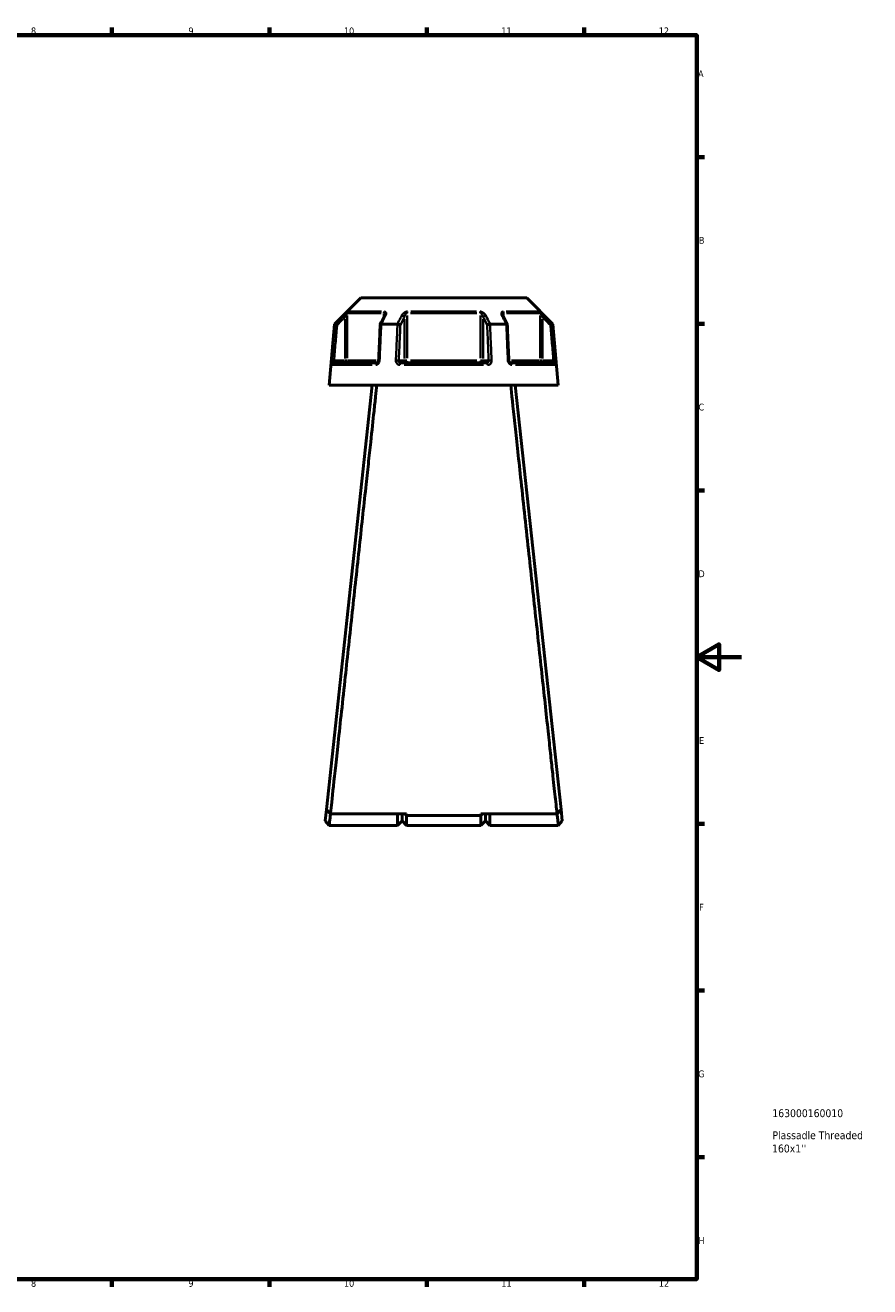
# Model space of a CAD drawing. Header units: millimetres. Extents: x 0 to 898, y 0 to 863.
# Tile 14 of 15: x 522 to 898, y 17 to 578. Entities that reach past the tile are written whole.
import ezdxf

# ---------------------------------------------------------------- set-up
doc = ezdxf.new("R2010")
doc.units = ezdxf.units.MM
for name, color, linetype, lineweight in [('Border (ANSI)', 7, 'Continuous', 70), ('Title (ISO)', 7, 'Continuous', 50), ('Visible (ANSI)', 7, 'Continuous', 50), ('Visible Narrow (ANSI)', 7, 'Continuous', 35)]:
    doc.layers.add(name, color=color, linetype=linetype, lineweight=lineweight)
doc.styles.add('Note Text (ANSI)', font='tahoma.ttf')
doc.styles.add('Note Text (ISO)', font='tahoma.ttf')

# ---------------------------------------------------------------- blocks, each defined once
blk = doc.blocks.new('Borders Default Border')
at = {"layer": 'Border (ANSI)'}
for p, q in [((560.67, 574), (560.67, 577.45)), ((630.75, 574), (630.75, 577.45)), ((700.83, 574), (700.83, 577.45)), ((770.92, 574), (770.92, 577.45)), ((821, 519.75), (824.45, 519.75)), ((821, 445.5), (824.45, 445.5)), ((821, 371.25), (824.45, 371.25)), ((821, 222.75), (824.45, 222.75)), ((821, 148.5), (824.45, 148.5)), ((821, 74.25), (824.45, 74.25)), ((560.67, 20), (560.67, 16.55)), ((630.75, 20), (630.75, 16.55)), ((700.83, 20), (700.83, 16.55)), ((770.92, 20), (770.92, 16.55))]:
    blk.add_line(p, q, dxfattribs=at)
at = {"layer": 'Border (ANSI)', "flags": 128}
for points in [[(20, 20), (20, 574), (821, 574), (821, 20), (20, 20)], [(841, 297), (821, 297), (831, 302.77), (831, 291.23), (821, 297)]]:
    blk.add_lwpolyline(points, dxfattribs=at)
at = {"layer": 'Border (ANSI)', "attachment_point": 7, "style": 'Note Text (ANSI)'}
for s, insert, char_height in [('8', (524.63, 574.33), 3.05), ('9', (594.7, 574.34), 3.05), ('10', (663.96, 574.34), 3.048), ('11', (734.04, 574.4), 3.048), ('12', (804.13, 574.4), 3.048), ('A', (821.63, 555.35), 3.05), ('B', (821.99, 481.1), 3.05), ('C', (821.8, 406.8), 3.05), ('D', (821.81, 332.6), 3.05), ('E', (822.05, 258.35), 3.05), ('F', (822.14, 184.1), 3.05), ('G', (821.66, 109.79), 3.05), ('H', (821.81, 35.6), 3.05), ('8', (524.63, 16.48), 3.05), ('9', (594.7, 16.49), 3.05), ('10', (663.96, 16.49), 3.048), ('11', (734.04, 16.55), 3.048), ('12', (804.13, 16.55), 3.048)]:
    blk.add_mtext(s, dxfattribs=dict(at, insert=insert, char_height=char_height))
blk = doc.blocks.new('Title Blocks ISO')
at = {"layer": 'Title (ISO)', "style": 'Note Text (ISO)'}
for tag, p in [('PART_NUMBER_001', (33.69, 72.11)), ('DESCRIPTION_001', (33.74, 62.29)), ('DESCRIPTION_002', (33.56, 56.39))]:
    blk.add_attdef(tag, p, '', height=3.5, dxfattribs=at)

msp = doc.modelspace()

# ---------------------------------------------------------------- linework, layer by layer
at = {"layer": 'Visible (ANSI)'}
for p, q in [((671.476, 457.058), (659.78, 445.363)), ((671.476, 457.058), (745.31, 457.058)), ((745.31, 457.058), (757.005, 445.363)), ((659.78, 445.363), (657.393, 418.073)), ((659.78, 445.363), (659.959, 445.363)), ((680.572, 445.363), (687.779, 445.363)), ((729.007, 445.363), (736.213, 445.363)), ((756.827, 445.363), (757.005, 445.363)), ((757.005, 445.363), (759.393, 418.073)), ((659.563, 428.073), (678.695, 428.073)), ((689.261, 428.073), (727.525, 428.073)), ((738.09, 428.073), (757.222, 428.073)), ((676.593, 418.073), (656.16, 229.152)), ((657.393, 418.073), (759.393, 418.073)), ((760.625, 229.152), (740.193, 418.073)), ((656.16, 229.152), (655.608, 224.048)), ((691.843, 227.137), (657.942, 227.137)), ((687.843, 222.058), (687.843, 227.137)), ((689.843, 227.137), (689.843, 224.058)), ((689.843, 224.058), (689.843, 227.137)), ((691.071, 227.137), (691.843, 226.398)), ((691.843, 227.137), (691.843, 226.398)), ((691.843, 226.398), (691.843, 222.058)), ((724.943, 226.398), (691.843, 226.398)), ((758.843, 227.137), (724.943, 227.137)), ((725.715, 227.137), (724.943, 226.398)), ((724.943, 226.398), (724.943, 227.137)), ((724.943, 222.058), (724.943, 226.398)), ((726.943, 224.058), (726.943, 227.137)), ((726.943, 227.137), (726.943, 224.058)), ((728.943, 227.137), (728.943, 222.058)), ((761.178, 224.048), (760.625, 229.152)), ((657.393, 222.058), (655.608, 224.047)), ((687.843, 222.058), (657.393, 222.058)), ((689.843, 224.058), (687.843, 222.058)), ((689.843, 224.058), (691.843, 222.058)), ((724.943, 222.058), (691.843, 222.058)), ((726.943, 224.058), (724.943, 222.058)), ((726.943, 224.058), (728.943, 222.058)), ((759.393, 222.058), (728.943, 222.058)), ((761.178, 224.047), (759.393, 222.058))]:
    msp.add_line(p, q, dxfattribs=at)
for centre, major_axis, ratio, start_param, end_param in [((6763.455, -11340.758), (200.99, -16638.193), 0.5089387, 3.9187628, 3.9190772), ((-5251.101, -11153.29), (198.906, 16373.593), 0.5089883, 5.5057328, 5.5060523)]:
    msp.add_ellipse(centre, major_axis=major_axis, ratio=ratio, start_param=start_param, end_param=end_param, dxfattribs=at)
for points in [[(659.959, 445.363), (659.959, 445.363), (659.96, 445.363), (659.961, 445.362)], [(680.552, 445.362), (680.559, 445.363), (680.566, 445.363), (680.572, 445.363)], [(687.779, 445.363), (687.786, 445.363), (687.794, 445.363), (687.802, 445.362)], [(728.984, 445.362), (728.991, 445.363), (728.999, 445.363), (729.007, 445.363)], [(736.213, 445.363), (736.22, 445.363), (736.227, 445.363), (736.234, 445.362)], [(756.825, 445.362), (756.825, 445.363), (756.826, 445.363), (756.827, 445.363)]]:
    msp.add_open_spline(points, degree=3, dxfattribs=at)
for points, knots in [([(660.921, 444.913), (660.92, 444.914), (660.919, 444.915), (660.798, 444.971), (660.68, 445.026), (660.459, 445.129), (660.357, 445.177), (660.181, 445.26), (660.107, 445.294), (660.003, 445.343), (659.971, 445.358), (659.961, 445.362)], [-0.15382512, -0.15382512, -0.15382512, -0.15382512, -0.1533498, -0.1533498, -0.11414243, -0.11414243, -0.07544702, -0.07544702, -0.03695585, -0.03695585, 0, 0, 0, 0]), ([(680.115, 445.139), (680.068, 444.071), (680.021, 443.003), (679.928, 440.867), (679.881, 439.799), (679.787, 437.662), (679.74, 436.594), (679.646, 434.458), (679.599, 433.39), (679.506, 431.254), (679.459, 430.185), (679.412, 429.117)], [0.6467617, 0.6467617, 0.6467617, 0.6467617, 0.9684346, 0.9684346, 1.2901075, 1.2901075, 1.6117804, 1.6117804, 1.9334534, 1.9334534, 2.2551263, 2.2551263, 2.2551263, 2.2551263]), ([(680.552, 445.362), (680.451, 445.358), (680.363, 445.343), (680.222, 445.294), (680.171, 445.26), (680.126, 445.194), (680.117, 445.168), (680.115, 445.139)], [-0.153708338, -0.153708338, -0.153708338, -0.153708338, -0.116666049, -0.116666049, -0.07808471, -0.07808471, -0.055255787, -0.055255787, -0.055255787, -0.055255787]), ([(682.146, 449.411), (682.146, 449.397), (682.145, 449.376), (682.138, 449.326), (682.133, 449.297), (682.118, 449.23), (682.107, 449.193), (682.081, 449.114), (682.066, 449.072), (682.029, 448.984), (682.008, 448.938), (681.984, 448.891)], [0.20265986, 0.20265986, 0.20265986, 0.20265986, 0.23121109, 0.23121109, 0.25976233, 0.25976233, 0.28831356, 0.28831356, 0.3168648, 0.3168648, 0.34541603, 0.34541603, 0.34541603, 0.34541603]), ([(689.074, 444.913), (689.073, 444.914), (689.072, 444.915), (689.012, 444.971), (688.933, 445.026), (688.744, 445.129), (688.636, 445.177), (688.402, 445.26), (688.278, 445.294), (688.032, 445.343), (687.913, 445.358), (687.802, 445.362)], [-0.15382512, -0.15382512, -0.15382512, -0.15382512, -0.15334997, -0.15334997, -0.1141425, -0.1141425, -0.07544733, -0.07544733, -0.03695593, -0.03695593, 0, 0, 0, 0]), ([(728.984, 445.362), (728.872, 445.358), (728.753, 445.343), (728.508, 445.294), (728.383, 445.26), (728.149, 445.177), (728.041, 445.129), (727.853, 445.026), (727.774, 444.971), (727.713, 444.915), (727.712, 444.914), (727.712, 444.913)], [-0.15370835, -0.15370835, -0.15370835, -0.15370835, -0.11666606, -0.11666606, -0.0780847, -0.0780847, -0.0392991, -0.0392991, 0, 0, 0.00047626, 0.00047626, 0.00047626, 0.00047626]), ([(734.801, 448.891), (734.777, 448.938), (734.756, 448.984), (734.72, 449.072), (734.704, 449.114), (734.678, 449.193), (734.668, 449.23), (734.652, 449.297), (734.647, 449.326), (734.641, 449.376), (734.64, 449.397), (734.64, 449.411)], [0, 0, 0, 0, 0.02855139, 0.02855139, 0.05710278, 0.05710278, 0.08565416, 0.08565416, 0.11420555, 0.11420555, 0.14275694, 0.14275694, 0.14275694, 0.14275694]), ([(736.67, 445.139), (736.669, 445.168), (736.66, 445.194), (736.614, 445.26), (736.563, 445.294), (736.422, 445.343), (736.335, 445.358), (736.234, 445.362)], [-0.098223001, -0.098223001, -0.098223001, -0.098223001, -0.075447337, -0.075447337, -0.03695593, -0.03695593, 0, 0, 0, 0]), ([(737.373, 429.117), (737.327, 430.185), (737.28, 431.254), (737.186, 433.39), (737.139, 434.458), (737.045, 436.594), (736.998, 437.662), (736.905, 439.799), (736.858, 440.867), (736.764, 443.003), (736.717, 444.071), (736.67, 445.139)], [1.2046153, 1.2046153, 1.2046153, 1.2046153, 1.5262883, 1.5262883, 1.8479612, 1.8479612, 2.1696341, 2.1696341, 2.491307, 2.491307, 2.8129799, 2.8129799, 2.8129799, 2.8129799]), ([(755.864, 444.913), (755.865, 444.914), (755.867, 444.915), (755.987, 444.971), (756.105, 445.026), (756.326, 445.129), (756.428, 445.177), (756.605, 445.26), (756.678, 445.294), (756.783, 445.343), (756.814, 445.358), (756.825, 445.362)], [-0.00047642, -0.00047642, -0.00047642, -0.00047642, 0, 0, 0.039299, 0.039299, 0.07808484, 0.07808484, 0.11666597, 0.11666597, 0.15370819, 0.15370819, 0.15370819, 0.15370819]), ([(679.412, 429.117), (679.408, 429.018), (679.393, 428.918), (679.344, 428.727), (679.31, 428.636), (679.228, 428.471), (679.181, 428.398), (679.079, 428.273), (679.026, 428.222), (678.919, 428.142), (678.866, 428.114), (678.772, 428.08), (678.731, 428.073), (678.695, 428.073)], [0, 0, 0, 0, 0.05067005, 0.05067005, 0.10084685, 0.10084685, 0.1507669, 0.1507669, 0.20138762, 0.20138762, 0.25586434, 0.25586434, 0.31481094, 0.31481094, 0.31481094, 0.31481094]), ([(738.09, 428.073), (738.052, 428.073), (738.008, 428.08), (737.901, 428.123), (737.838, 428.159), (737.718, 428.261), (737.662, 428.322), (737.562, 428.463), (737.518, 428.543), (737.445, 428.717), (737.417, 428.811), (737.385, 428.977), (737.377, 429.047), (737.373, 429.117)], [0, 0, 0, 0, 0.06296271, 0.06296271, 0.12592542, 0.12592542, 0.17893056, 0.17893056, 0.22915943, 0.22915943, 0.27910739, 0.27910739, 0.31481354, 0.31481354, 0.31481354, 0.31481354]), ([(657.942, 227.137), (658.124, 228.818), (658.509, 232.37), (659.626, 242.671), (660.347, 249.326), (662.123, 265.728), (663.201, 275.68), (665.355, 295.58), (666.406, 305.293), (667.473, 315.152), (668.006, 320.082), (668.543, 325.048), (669.613, 334.941), (670.146, 339.867), (671.194, 349.567), (671.71, 354.34), (672.714, 363.627), (673.201, 368.14), (674.067, 376.151), (674.45, 379.701), (675.183, 386.478), (675.531, 389.706), (676.418, 397.916), (676.917, 402.541), (677.61, 408.961), (677.848, 411.162), (678.265, 415.028), (678.445, 416.692), (678.594, 418.073)], [0.1524923, 0.1524923, 0.1524923, 0.1524923, 0.4911324, 0.4911324, 0.8203069, 0.8203069, 1.1762235, 1.1762235, 1.477943, 1.477943, 1.477943, 1.6288028, 1.6288028, 1.7796625, 1.7796625, 1.9305223, 1.9305223, 2.0813821, 2.0813821, 2.2096129, 2.2096129, 2.3378437, 2.3378437, 2.555836, 2.555836, 2.6902761, 2.6902761, 2.8247161, 2.8247161, 2.8247161, 2.8247161]), ([(738.192, 418.073), (738.592, 414.361), (739.216, 408.582), (740.755, 394.329), (741.637, 386.156), (743.691, 367.146), (744.88, 356.146), (747.164, 335.017), (748.246, 325.012), (749.313, 315.152), (749.846, 310.222), (750.375, 305.329), (751.415, 295.725), (751.924, 291.015), (752.913, 281.885), (753.391, 277.465), (754.306, 269.016), (754.742, 264.986), (755.502, 257.975), (755.832, 254.927), (756.449, 249.229), (756.736, 246.578), (757.448, 240.015), (757.826, 236.519), (758.312, 232.035), (758.468, 230.599), (758.698, 228.472), (758.782, 227.7), (758.843, 227.137)], [-2.8247161, -2.8247161, -2.8247161, -2.8247161, -2.4633359, -2.4633359, -2.1351717, -2.1351717, -1.7796625, -1.7796625, -1.477943, -1.477943, -1.477943, -1.3270832, -1.3270832, -1.1762235, -1.1762235, -1.0253637, -1.0253637, -0.874504, -0.874504, -0.7462732, -0.7462732, -0.6180424, -0.6180424, -0.40005, -0.40005, -0.2659519, -0.2659519, -0.1524923, -0.1524923, -0.1524923, -0.1524923]), ([(657.942, 227.137), (657.645, 227.472), (657.348, 227.808), (656.754, 228.48), (656.457, 228.816), (656.16, 229.152)], [-0.2690572, -0.2690572, -0.2690572, -0.2690572, -0.13453672, -0.13453672, 0, 0, 0, 0]), ([(657.393, 222.059), (657.393, 222.06), (657.415, 222.259), (657.52, 223.218), (657.627, 224.189), (657.823, 225.977), (657.885, 226.538), (657.95, 227.137)], [-3.1415927, -3.1415927, -3.1415927, -3.1415927, -2.8089157, -2.8089157, -2.327196, -2.327196, -2.1338274, -2.1338274, -2.1338274, -2.1338274]), ([(758.835, 227.137), (758.901, 226.538), (758.962, 225.977), (759.158, 224.189), (759.265, 223.218), (759.371, 222.259), (759.392, 222.06), (759.393, 222.059)], [2.1338274, 2.1338274, 2.1338274, 2.1338274, 2.327196, 2.327196, 2.8089157, 2.8089157, 3.1415927, 3.1415927, 3.1415927, 3.1415927]), ([(760.625, 229.152), (760.328, 228.816), (760.031, 228.48), (759.437, 227.808), (759.14, 227.472), (758.843, 227.137)], [-0.26905707, -0.26905707, -0.26905707, -0.26905707, -0.13452021, -0.13452021, 0, 0, 0, 0])]:
    msp.add_open_spline(points, degree=3, knots=knots, dxfattribs=at)
at = {"layer": 'Visible Narrow (ANSI)'}
for p, q in [((680.461, 450.211), (665.716, 450.211)), ((666.005, 450.918), (680.65, 450.918)), ((681.76, 450.123), (681.76, 448.533)), ((723.137, 450.211), (693.648, 450.211)), ((693.748, 450.918), (723.038, 450.918)), ((735.025, 448.533), (735.025, 450.123)), ((736.135, 450.918), (750.781, 450.918)), ((751.069, 450.211), (736.324, 450.211)), ((663.766, 449.143), (664.411, 448.495)), ((664.464, 447.473), (664.464, 430.042)), ((665.455, 430.13), (665.455, 449.154)), ((690.845, 447.473), (690.845, 430.042)), ((692.087, 430.13), (692.087, 449.154)), ((724.698, 449.154), (724.698, 430.13)), ((725.94, 430.042), (725.94, 447.473)), ((751.331, 449.154), (751.331, 430.13)), ((752.321, 430.042), (752.321, 447.473)), ((752.374, 448.495), (753.02, 449.143)), ((659.457, 429.08), (658.547, 429.16)), ((676.52, 427.161), (658.863, 427.161)), ((664.217, 429.073), (659.777, 429.073)), ((664.464, 428.995), (664.464, 428.077)), ((665.442, 429.073), (664.536, 429.073)), ((665.69, 429.073), (678.298, 429.073)), ((690.722, 429.073), (688.502, 429.073)), ((726.05, 427.161), (690.736, 427.161)), ((692.02, 429.073), (690.883, 429.073)), ((693.648, 429.073), (723.137, 429.073)), ((725.902, 429.073), (724.765, 429.073)), ((728.284, 429.073), (726.064, 429.073)), ((738.487, 429.073), (751.096, 429.073)), ((757.922, 427.161), (740.265, 427.161)), ((752.25, 429.073), (751.343, 429.073)), ((752.321, 428.077), (752.321, 428.995)), ((757.008, 429.073), (752.568, 429.073)), ((758.239, 429.16), (757.329, 429.08))]:
    msp.add_line(p, q, dxfattribs=at)
for centre, major_axis, ratio, start_param, end_param in [((666.445, 450.211), (0, -1), 0.9904959, 3.9662607, 4.6731191), ((682.374, 450.211), (0, 1), 0.6143631, 0.8246681, 1.5315264), ((692.463, 450.211), (0, -1), 0.3761328, 3.9662607, 4.6731191), ((724.322, 450.211), (0, 1), 0.3761328, 4.7516589, 5.4585172), ((734.411, 450.211), (0, -1), 0.6143631, 1.6100662, 2.3169246), ((750.34, 450.211), (0, 1), 0.9904959, 4.7516589, 5.4585172), ((682.878, 448.442), (-0.894, 0.449), 0.6136988, 5.5048942, 6.2422226), ((689.979, 448.442), (-0.894, 0.449), 0.6136988, 3.9026286, 5.2571626), ((726.806, 448.442), (-0.894, -0.449), 0.6136988, 4.1676154, 5.5221494), ((733.908, 448.442), (0.894, 0.449), 0.6136988, 0.0409627, 0.7782911), ((659.563, 427.073), (0, 1), 0.992287, 0.0741765, 1.4093534), ((664.464, 429.073), (0, -1), 0.9904959, 0.0785398, 1.4922565), ((678.695, 427.073), (0, 1), 0.6034974, 0.0741765, 1.4093534), ((680.411, 429.073), (-0.999, 0.044), 0.0757423, 5.369153, 6.2350783), ((687.512, 429.073), (0.999, -0.044), 0.0757423, 0.5996329, 1.9382948), ((689.261, 427.073), (0, 1), 0.3887896, 0.0741765, 1.4093534), ((691.711, 429.073), (0, -1), 0.8660254, 4.7909288, 6.2046455), ((691.711, 429.073), (0, -1), 0.3761328, 0.0785398, 1.4922565), ((725.074, 429.073), (0, -1), 0.3761328, 4.7909288, 6.2046455), ((725.074, 429.073), (0, -1), 0.8660254, 0.0785398, 1.4922565), ((727.525, 427.073), (0, 1), 0.3887896, 4.8738319, 6.2090088), ((729.273, 429.073), (0.999, 0.044), 0.0757423, 1.2032978, 2.5419597), ((736.374, 429.073), (0.999, 0.044), 0.0757423, 0.048107, 0.9140323), ((738.09, 427.073), (0, 1), 0.6034974, 4.8738319, 6.2090088), ((752.321, 429.073), (0, -1), 0.9904959, 4.7909288, 6.2046455), ((757.222, 427.073), (0, 1), 0.992287, 4.8738319, 6.2090088)]:
    msp.add_ellipse(centre, major_axis=major_axis, ratio=ratio, start_param=start_param, end_param=end_param, dxfattribs=at)
for points, knots in [([(665.745, 450.918), (665.713, 450.918), (665.639, 450.875), (665.308, 450.625), (664.952, 450.301), (664.318, 449.699), (664.037, 449.425), (663.76, 449.149)], [-0.34541645, -0.34541645, -0.34541645, -0.34541645, -0.27620858, -0.27620858, -0.11734182, -0.11734182, 0, 0, 0, 0]), ([(664.464, 448.442), (664.603, 448.718), (664.743, 448.992), (665.06, 449.594), (665.238, 449.918), (665.402, 450.168), (665.439, 450.211), (665.455, 450.211)], [0, 0, 0, 0, 0.11734182, 0.11734182, 0.27620858, 0.27620858, 0.34541645, 0.34541645, 0.34541645, 0.34541645]), ([(681.76, 450.211), (681.794, 450.211), (681.826, 450.205), (681.904, 450.175), (681.947, 450.143), (682.031, 450.039), (682.067, 449.959), (682.117, 449.782), (682.132, 449.686), (682.144, 449.528), (682.146, 449.47), (682.146, 449.411)], [0, 0, 0, 0, 0.02585168, 0.02585168, 0.06721438, 0.06721438, 0.12288915, 0.12288915, 0.17445287, 0.17445287, 0.20265986, 0.20265986, 0.20265986, 0.20265986]), ([(682.469, 449.149), (682.58, 449.37), (682.659, 449.59), (682.734, 449.972), (682.742, 450.139), (682.701, 450.393), (682.67, 450.489), (682.567, 450.666), (682.492, 450.746), (682.32, 450.85), (682.234, 450.883), (682.075, 450.912), (682.009, 450.918), (681.94, 450.918)], [-0.34541603, -0.34541603, -0.34541603, -0.34541603, -0.25141662, -0.25141662, -0.17445287, -0.17445287, -0.12288915, -0.12288915, -0.06721438, -0.06721438, -0.02585168, -0.02585168, 0, 0, 0, 0]), ([(692.197, 450.918), (691.995, 450.918), (691.781, 450.881), (691.049, 450.646), (690.595, 450.312), (690.013, 449.699), (689.823, 449.425), (689.684, 449.149)], [-0.34541684, -0.34541684, -0.34541684, -0.34541684, -0.28109054, -0.28109054, -0.11734182, -0.11734182, 0, 0, 0, 0]), ([(690.845, 448.442), (690.914, 448.718), (691.009, 448.992), (691.297, 449.605), (691.522, 449.939), (691.882, 450.174), (691.988, 450.211), (692.087, 450.211)], [0, 0, 0, 0, 0.11734182, 0.11734182, 0.28109054, 0.28109054, 0.34541684, 0.34541684, 0.34541684, 0.34541684]), ([(727.101, 449.149), (726.99, 449.37), (726.845, 449.59), (726.522, 449.973), (726.354, 450.139), (726.035, 450.393), (725.896, 450.489), (725.588, 450.666), (725.417, 450.746), (725.106, 450.85), (724.971, 450.883), (724.752, 450.912), (724.669, 450.918), (724.588, 450.918)], [-0.345416, -0.345416, -0.345416, -0.345416, -0.25131567, -0.25131567, -0.17440412, -0.17440412, -0.12292214, -0.12292214, -0.06721438, -0.06721438, -0.02585168, -0.02585168, 0, 0, 0, 0]), ([(724.698, 450.211), (724.738, 450.211), (724.779, 450.205), (724.886, 450.175), (724.953, 450.143), (725.106, 450.039), (725.191, 449.959), (725.343, 449.782), (725.411, 449.686), (725.569, 449.432), (725.652, 449.266), (725.813, 448.883), (725.885, 448.663), (725.94, 448.442)], [0, 0, 0, 0, 0.02585168, 0.02585168, 0.06721438, 0.06721438, 0.12292214, 0.12292214, 0.17440412, 0.17440412, 0.25131567, 0.25131567, 0.345416, 0.345416, 0.345416, 0.345416]), ([(734.845, 450.918), (734.678, 450.918), (734.532, 450.883), (734.113, 450.653), (734.024, 450.316), (734.088, 449.699), (734.178, 449.425), (734.317, 449.149)], [-0.34541683, -0.34541683, -0.34541683, -0.34541683, -0.28278882, -0.28278882, -0.11734182, -0.11734182, 0, 0, 0, 0]), ([(734.64, 449.412), (734.64, 449.708), (734.689, 449.972), (734.871, 450.176), (734.943, 450.211), (735.025, 450.211)], [0.14275694, 0.14275694, 0.14275694, 0.14275694, 0.28278882, 0.28278882, 0.34541683, 0.34541683, 0.34541683, 0.34541683]), ([(753.025, 449.149), (752.802, 449.371), (752.576, 449.592), (752.177, 449.976), (752.002, 450.141), (751.726, 450.394), (751.62, 450.489), (751.415, 450.666), (751.318, 450.746), (751.179, 450.85), (751.129, 450.883), (751.07, 450.912), (751.053, 450.918), (751.041, 450.918)], [-0.34541583, -0.34541583, -0.34541583, -0.34541583, -0.25081718, -0.25081718, -0.17415567, -0.17415567, -0.12305037, -0.12305037, -0.06721438, -0.06721438, -0.02585168, -0.02585168, 0, 0, 0, 0]), ([(751.331, 450.211), (751.337, 450.211), (751.345, 450.205), (751.375, 450.175), (751.399, 450.143), (751.468, 450.039), (751.517, 449.959), (751.619, 449.782), (751.672, 449.687), (751.81, 449.434), (751.897, 449.269), (752.097, 448.885), (752.209, 448.664), (752.321, 448.442)], [0, 0, 0, 0, 0.02585168, 0.02585168, 0.06721438, 0.06721438, 0.12305037, 0.12305037, 0.17415567, 0.17415567, 0.25081718, 0.25081718, 0.34541583, 0.34541583, 0.34541583, 0.34541583]), ([(659.961, 445.362), (659.927, 444.977), (659.893, 444.591), (659.642, 441.732), (659.425, 439.259), (659.207, 436.785), (658.984, 434.244), (658.761, 431.702), (658.538, 429.161)], [-2.8310344, -2.8310344, -2.8310344, -2.8310344, -2.7148769, -2.7148769, -1.9700122, -1.9700122, -1.9700122, -1.2046153, -1.2046153, -1.2046153, -1.2046153]), ([(659.531, 429.073), (659.754, 431.615), (659.977, 434.157), (660.2, 436.698), (660.417, 439.171), (660.634, 441.645), (660.875, 444.383), (660.898, 444.648), (660.921, 444.913)], [1.2046153, 1.2046153, 1.2046153, 1.2046153, 1.9700122, 1.9700122, 1.9700122, 2.7148769, 2.7148769, 2.7946855, 2.7946855, 2.7946855, 2.7946855]), ([(663.76, 449.149), (663.402, 448.792), (663.043, 448.435), (662.685, 448.079), (661.776, 447.173), (660.867, 446.268), (659.959, 445.363)], [-0.97913562, -0.97913562, -0.97913562, -0.97913562, -0.82743944, -0.82743944, -0.82743944, -0.44264801, -0.44264801, -0.44264801, -0.44264801]), ([(660.921, 444.913), (661.744, 445.733), (662.567, 446.552), (663.389, 447.371), (663.748, 447.728), (664.106, 448.085), (664.464, 448.442)], [0.47911248, 0.47911248, 0.47911248, 0.47911248, 0.82743944, 0.82743944, 0.82743944, 0.97913562, 0.97913562, 0.97913562, 0.97913562]), ([(679.842, 429.161), (679.954, 431.702), (680.065, 434.244), (680.176, 436.785), (680.284, 439.259), (680.393, 441.732), (680.518, 444.591), (680.535, 444.977), (680.552, 445.362)], [-2.2551263, -2.2551263, -2.2551263, -2.2551263, -1.4897292, -1.4897292, -1.4897292, -0.7448646, -0.7448646, -0.6287072, -0.6287072, -0.6287072, -0.6287072]), ([(680.572, 445.363), (681.026, 446.268), (681.479, 447.173), (681.933, 448.078), (682.111, 448.435), (682.29, 448.792), (682.469, 449.149)], [-1.9002789, -1.9002789, -1.9002789, -1.9002789, -1.51551035, -1.51551035, -1.51551035, -1.3637913, -1.3637913, -1.3637913, -1.3637913]), ([(687.802, 445.362), (687.785, 444.977), (687.768, 444.591), (687.642, 441.732), (687.533, 439.259), (687.424, 436.785), (687.312, 434.244), (687.2, 431.702), (687.088, 429.161)], [-2.8310344, -2.8310344, -2.8310344, -2.8310344, -2.714877, -2.714877, -1.9700124, -1.9700124, -1.9700124, -1.2046153, -1.2046153, -1.2046153, -1.2046153]), ([(689.684, 449.149), (689.504, 448.792), (689.325, 448.435), (689.145, 448.079), (688.69, 447.173), (688.234, 446.268), (687.779, 445.363)], [-3.01506872, -3.01506872, -3.01506872, -3.01506872, -2.86337172, -2.86337172, -2.86337172, -2.47858111, -2.47858111, -2.47858111, -2.47858111]), ([(688.378, 429.073), (688.49, 431.615), (688.601, 434.157), (688.713, 436.698), (688.822, 439.171), (688.93, 441.645), (689.05, 444.383), (689.062, 444.648), (689.074, 444.913)], [1.2046153, 1.2046153, 1.2046153, 1.2046153, 1.9700124, 1.9700124, 1.9700124, 2.714877, 2.714877, 2.7946855, 2.7946855, 2.7946855, 2.7946855]), ([(689.074, 444.913), (689.485, 445.733), (689.896, 446.552), (690.308, 447.371), (690.487, 447.728), (690.666, 448.085), (690.845, 448.442)], [2.51504558, 2.51504558, 2.51504558, 2.51504558, 2.86337172, 2.86337172, 2.86337172, 3.01506872, 3.01506872, 3.01506872, 3.01506872]), ([(725.94, 448.442), (726.119, 448.085), (726.299, 447.728), (726.478, 447.371), (726.889, 446.552), (727.3, 445.733), (727.712, 444.913)], [1.3637913, 1.3637913, 1.3637913, 1.3637913, 1.51548829, 1.51548829, 1.51548829, 1.86381443, 1.86381443, 1.86381443, 1.86381443]), ([(729.007, 445.363), (728.551, 446.268), (728.096, 447.173), (727.64, 448.079), (727.461, 448.435), (727.281, 448.792), (727.101, 449.149)], [-1.9002789, -1.9002789, -1.9002789, -1.9002789, -1.51548829, -1.51548829, -1.51548829, -1.3637913, -1.3637913, -1.3637913, -1.3637913]), ([(727.712, 444.913), (727.723, 444.648), (727.735, 444.383), (727.855, 441.645), (727.964, 439.171), (728.072, 436.698), (728.184, 434.157), (728.295, 431.615), (728.407, 429.073)], [0.6650561, 0.6650561, 0.6650561, 0.6650561, 0.7448646, 0.7448646, 1.4897292, 1.4897292, 1.4897292, 2.2551263, 2.2551263, 2.2551263, 2.2551263]), ([(729.697, 429.161), (729.585, 431.702), (729.473, 434.244), (729.361, 436.785), (729.253, 439.259), (729.144, 441.732), (729.018, 444.591), (729.001, 444.977), (728.984, 445.362)], [-2.2551263, -2.2551263, -2.2551263, -2.2551263, -1.4897292, -1.4897292, -1.4897292, -0.7448646, -0.7448646, -0.6287072, -0.6287072, -0.6287072, -0.6287072]), ([(734.317, 449.149), (734.495, 448.792), (734.674, 448.436), (734.853, 448.079), (735.306, 447.174), (735.759, 446.268), (736.213, 445.363)], [-3.02636058, -3.02636058, -3.02636058, -3.02636058, -2.87471403, -2.87471403, -2.87471403, -2.48987298, -2.48987298, -2.48987298, -2.48987298]), ([(736.234, 445.362), (736.251, 444.977), (736.267, 444.591), (736.393, 441.732), (736.501, 439.259), (736.609, 436.785), (736.72, 434.244), (736.832, 431.702), (736.943, 429.161)], [-2.8310344, -2.8310344, -2.8310344, -2.8310344, -2.7148769, -2.7148769, -1.9700122, -1.9700122, -1.9700122, -1.2046153, -1.2046153, -1.2046153, -1.2046153]), ([(752.321, 448.442), (752.679, 448.085), (753.037, 447.729), (753.396, 447.372), (754.218, 446.552), (755.041, 445.733), (755.864, 444.913)], [1.3637913, 1.3637913, 1.3637913, 1.3637913, 1.51541497, 1.51541497, 1.51541497, 1.86381443, 1.86381443, 1.86381443, 1.86381443]), ([(756.827, 445.363), (755.918, 446.268), (755.009, 447.174), (754.1, 448.079), (753.742, 448.436), (753.383, 448.792), (753.025, 449.149)], [-1.9002789, -1.9002789, -1.9002789, -1.9002789, -1.51541497, -1.51541497, -1.51541497, -1.3637913, -1.3637913, -1.3637913, -1.3637913]), ([(755.864, 444.913), (755.887, 444.648), (755.91, 444.383), (756.151, 441.645), (756.368, 439.171), (756.585, 436.698), (756.808, 434.157), (757.032, 431.615), (757.255, 429.073)], [0.6650561, 0.6650561, 0.6650561, 0.6650561, 0.7448647, 0.7448647, 1.4897294, 1.4897294, 1.4897294, 2.2551263, 2.2551263, 2.2551263, 2.2551263]), ([(758.247, 429.161), (758.024, 431.702), (757.801, 434.244), (757.578, 436.785), (757.361, 439.259), (757.143, 441.732), (756.892, 444.591), (756.859, 444.977), (756.825, 445.362)], [-2.2551263, -2.2551263, -2.2551263, -2.2551263, -1.4897294, -1.4897294, -1.4897294, -0.7448647, -0.7448647, -0.6287072, -0.6287072, -0.6287072, -0.6287072]), ([(658.538, 429.161), (658.497, 428.69), (658.469, 428.219), (658.465, 427.59), (658.478, 427.384), (658.524, 427.197), (658.547, 427.161), (658.575, 427.161)], [-0.31481287, -0.31481287, -0.31481287, -0.31481287, -0.1729885, -0.1729885, -0.06653404, -0.06653404, 0, 0, 0, 0]), ([(659.563, 428.073), (659.536, 428.073), (659.513, 428.092), (659.469, 428.185), (659.457, 428.288), (659.462, 428.603), (659.489, 428.838), (659.531, 429.073)], [0, 0, 0, 0, 0.06653404, 0.06653404, 0.1729885, 0.1729885, 0.31481287, 0.31481287, 0.31481287, 0.31481287]), ([(678.094, 427.161), (678.442, 427.161), (678.8, 427.3), (679.289, 427.72), (679.455, 427.932), (679.676, 428.356), (679.748, 428.558), (679.82, 428.896), (679.837, 429.028), (679.842, 429.161)], [-0.31481094, -0.31481094, -0.31481094, -0.31481094, -0.18655676, -0.18655676, -0.10364264, -0.10364264, -0.03986256, -0.03986256, 0, 0, 0, 0]), ([(687.088, 429.161), (687.075, 428.872), (687.122, 428.582), (687.341, 428.014), (687.535, 427.744), (687.97, 427.392), (688.19, 427.281), (688.569, 427.18), (688.721, 427.161), (688.873, 427.161)], [-0.31481397, -0.31481397, -0.31481397, -0.31481397, -0.2278058, -0.2278058, -0.12655878, -0.12655878, -0.04867645, -0.04867645, 0, 0, 0, 0]), ([(689.261, 428.073), (689.181, 428.073), (689.102, 428.083), (688.907, 428.134), (688.795, 428.189), (688.578, 428.365), (688.484, 428.5), (688.383, 428.784), (688.366, 428.929), (688.378, 429.073)], [0, 0, 0, 0, 0.04867645, 0.04867645, 0.12655878, 0.12655878, 0.2278058, 0.2278058, 0.31481397, 0.31481397, 0.31481397, 0.31481397]), ([(728.407, 429.073), (728.413, 429.007), (728.412, 428.941), (728.395, 428.772), (728.368, 428.672), (728.271, 428.459), (728.191, 428.354), (727.937, 428.144), (727.735, 428.073), (727.525, 428.073)], [0, 0, 0, 0, 0.03982627, 0.03982627, 0.1035483, 0.1035483, 0.18638694, 0.18638694, 0.31481104, 0.31481104, 0.31481104, 0.31481104]), ([(727.912, 427.161), (728.314, 427.161), (728.709, 427.301), (729.218, 427.721), (729.382, 427.933), (729.588, 428.357), (729.649, 428.558), (729.697, 428.896), (729.703, 429.028), (729.697, 429.161)], [-0.31481104, -0.31481104, -0.31481104, -0.31481104, -0.18638694, -0.18638694, -0.1035483, -0.1035483, -0.03982627, -0.03982627, 0, 0, 0, 0]), ([(736.943, 429.161), (736.948, 429.054), (736.959, 428.948), (737.052, 428.431), (737.237, 428.039), (737.699, 427.516), (737.942, 427.345), (738.361, 427.191), (738.527, 427.161), (738.691, 427.161)], [-0.31481354, -0.31481354, -0.31481354, -0.31481354, -0.28284699, -0.28284699, -0.15713721, -0.15713721, -0.06043739, -0.06043739, 0, 0, 0, 0]), ([(757.255, 429.073), (757.266, 429.008), (757.277, 428.942), (757.301, 428.774), (757.312, 428.674), (757.328, 428.463), (757.329, 428.357), (757.312, 428.168), (757.287, 428.1), (757.24, 428.076), (757.231, 428.073), (757.222, 428.073)], [0, 0, 0, 0, 0.03957477, 0.03957477, 0.1028944, 0.1028944, 0.18520991, 0.18520991, 0.29222008, 0.29222008, 0.31481112, 0.31481112, 0.31481112, 0.31481112]), ([(758.21, 427.161), (758.22, 427.161), (758.229, 427.165), (758.277, 427.213), (758.303, 427.349), (758.321, 427.729), (758.32, 427.939), (758.304, 428.362), (758.293, 428.562), (758.269, 428.898), (758.259, 429.029), (758.247, 429.161)], [-0.31481112, -0.31481112, -0.31481112, -0.31481112, -0.29222008, -0.29222008, -0.18520991, -0.18520991, -0.1028944, -0.1028944, -0.03957477, -0.03957477, 0, 0, 0, 0])]:
    msp.add_open_spline(points, degree=3, knots=knots, dxfattribs=at)

# ---------------------------------------------------------------- block references
msp.add_blockref('Borders Default Border', (0, 0))
msp.add_blockref('Title Blocks ISO', (821, 20)).add_auto_attribs({'PART_NUMBER_001': '163000160010', 'DESCRIPTION_001': 'Plassadle Threaded', 'DESCRIPTION_002': "160x1''"})

doc.saveas('drawing.dxf')
